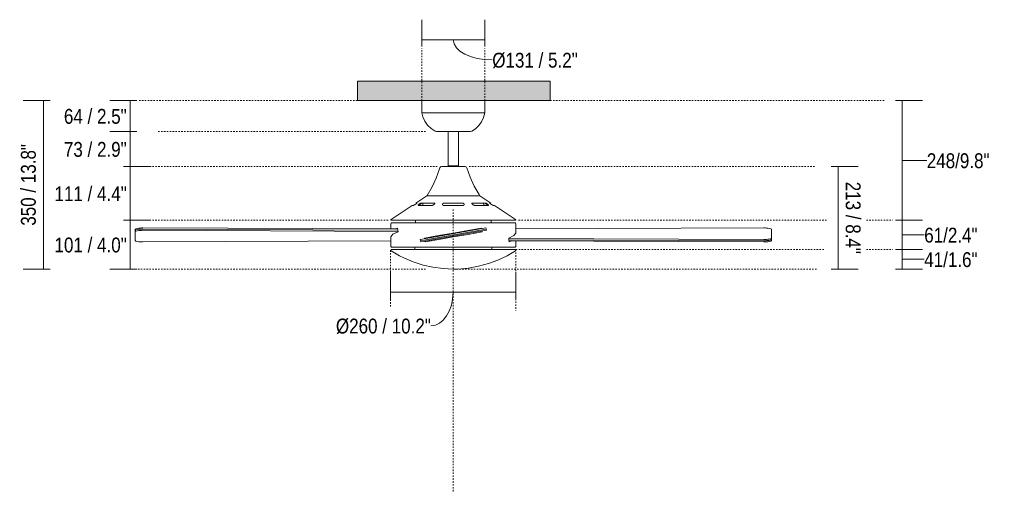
# Model space of a CAD drawing. Header units: millimetres. Extents: x 5694 to 11342, y -2899 to 7544.
# Tile 2 of 4: x 5694 to 7737, y 1189 to 2168. Entities that reach past the tile are written whole.
import ezdxf

# ---------------------------------------------------------------- set-up
doc = ezdxf.new("R2010")
doc.units = ezdxf.units.MM
doc.linetypes.add('Dash', pattern=[6, 3, -3])
doc.layers.add('A-ANNO-DIMS', color=7, linetype='Dash', lineweight=9, true_color=0xd2d2d2)
for name, color, linetype, lineweight in [('A-ANNO-DIMS-14', 7, 'Continuous', 9), ('A-CLNG', 7, 'Continuous', 9), ('E-ELEC-FIXT', 7, 'Continuous', 9)]:
    doc.layers.add(name, color=color, linetype=linetype, lineweight=lineweight)
doc.styles.add('Arial Narrow', font='ARIALN.TTF', dxfattribs={"height": 30.8})
doc.dimstyles.new('FARO_-_2_2mm_Arial_Narrow_mm_Inch_Horiz', dxfattribs={"dimscale": 304.8, "dimtxt": 31.521674, "dimasz": 0, "dimexe": 0.137795, "dimexo": 0.0625, "dimgap": 0.022966, "dimtad": 3, "dimtih": 1, "dimtoh": 1, "dimdec": 0, "dimzin": 0, "dimdsep": 46, "dimtxsty": 'Arial Narrow', "dimblk1": 'NONE', "dimblk2": 'NONE', "dimsah": 1, "dimcen": 0.09, "dimadec": 0, "dimazin": 0, "dimtfac": 1, "dimtdec": 4, "dimtix": 1, "dimtmove": 0, "dimatfit": 3, "dimfxl": 0.045932, "dimfxlon": 1, "dimtvp": 1, "dimtolj": 1, "dimtzin": 0, "dimarcsym": 2})
doc.dimstyles.new('FARO_-_2_2mm_Arial_Narrow_mm_Inch_Left', dxfattribs={"dimscale": 304.8, "dimtxt": 31.521674, "dimasz": 0, "dimexe": 0.137795, "dimexo": 0.0625, "dimgap": 0.022966, "dimtad": 1, "dimdec": 0, "dimzin": 0, "dimdsep": 46, "dimtxsty": 'Arial Narrow', "dimblk1": 'NONE', "dimblk2": 'NONE', "dimsah": 1, "dimcen": 0.09, "dimadec": 0, "dimazin": 0, "dimtfac": 1, "dimtdec": 4, "dimtix": 1, "dimtmove": 1, "dimatfit": 3, "dimfxl": 0.045932, "dimfxlon": 1, "dimtvp": 1, "dimtolj": 1, "dimtzin": 0, "dimarcsym": 2})
doc.dimstyles.new('FARO_-_2_2mm_Arial_Narrow_mm_Inch_Left_1', dxfattribs={"dimscale": 304.8, "dimtxt": 31.521674, "dimasz": 0, "dimexe": 0.137795, "dimexo": 0.0625, "dimgap": 0.022966, "dimtad": 1, "dimdec": 0, "dimzin": 0, "dimdsep": 46, "dimtxsty": 'Arial Narrow', "dimblk1": 'NONE', "dimblk2": 'NONE', "dimsah": 1, "dimcen": 0.09, "dimadec": 0, "dimazin": 0, "dimtfac": 1, "dimtdec": 4, "dimtix": 1, "dimtmove": 0, "dimatfit": 3, "dimfxl": 0.045932, "dimfxlon": 1, "dimtvp": 1, "dimtolj": 1, "dimtzin": 0, "dimarcsym": 2})
doc.dimstyles.new('FARO_-_2_2mm_Arial_Narrow_mm_Inch_Left_H', dxfattribs={"dimscale": 304.8, "dimtxt": 31.521674, "dimasz": 0, "dimexe": 0.137795, "dimexo": 0.0625, "dimgap": 0.022966, "dimtad": 3, "dimtih": 1, "dimtoh": 1, "dimdec": 0, "dimzin": 0, "dimdsep": 46, "dimtxsty": 'Arial Narrow', "dimblk1": 'NONE', "dimblk2": 'NONE', "dimsah": 1, "dimcen": 0.09, "dimadec": 0, "dimazin": 0, "dimtfac": 1, "dimtdec": 4, "dimtix": 1, "dimtmove": 1, "dimatfit": 3, "dimfxl": 0.045932, "dimfxlon": 1, "dimtvp": 1, "dimtolj": 1, "dimtzin": 0, "dimarcsym": 2})
doc.dimstyles.new('FARO_-_2_2mm_Arial_Narrow_mm_Inch_Right', dxfattribs={"dimscale": 304.8, "dimtxt": 31.521674, "dimasz": 0, "dimexe": 0.137795, "dimexo": 0.0625, "dimgap": 0.022966, "dimtad": 1, "dimdec": 0, "dimzin": 0, "dimdsep": 46, "dimtxsty": 'Arial Narrow', "dimblk1": 'NONE', "dimblk2": 'NONE', "dimsah": 1, "dimcen": 0.09, "dimadec": 0, "dimazin": 0, "dimtfac": 1, "dimtdec": 4, "dimtix": 1, "dimtmove": 0, "dimatfit": 3, "dimfxl": 0.045932, "dimfxlon": 1, "dimtvp": 1, "dimtolj": 1, "dimtzin": 0, "dimarcsym": 2})
doc.dimstyles.new('FARO_-_2_2mm_Arial_Narrow_mm_Inch_Right_1', dxfattribs={"dimscale": 304.8, "dimtxt": 31.521674, "dimasz": 0, "dimexe": 0.137795, "dimexo": 0.0625, "dimgap": 0.022966, "dimtad": 1, "dimdec": 0, "dimzin": 0, "dimdsep": 46, "dimtxsty": 'Arial Narrow', "dimblk1": 'NONE', "dimblk2": 'NONE', "dimsah": 1, "dimcen": 0.09, "dimadec": 0, "dimazin": 0, "dimtfac": 1, "dimtdec": 4, "dimtix": 1, "dimtmove": 1, "dimatfit": 3, "dimfxl": 0.045932, "dimfxlon": 1, "dimtvp": 1, "dimtolj": 1, "dimtzin": 0, "dimarcsym": 2})

# ---------------------------------------------------------------- blocks, each defined once
blk = doc.blocks.new('33292 - 33292 MALLORCA Matt nickel ceiling fan-543818-Alzado_PDF')
at = {"layer": 'E-ELEC-FIXT'}
for p, q in [((6528.6, 2000), (6528.9, 1974.9)), ((6659.3, 1974.9), (6659.6, 2000)), ((6594.1, 1974.9), (6528.9, 1974.9)), ((6659.3, 1974.9), (6594.1, 1974.9)), ((6559.2, 1935.9), (6556.1, 1936.7)), ((6583.3, 1935.9), (6583.3, 1864.7)), ((6604.9, 1864.7), (6604.9, 1935.9)), ((6632.2, 1936.7), (6629, 1935.9)), ((6583.3, 1863.9), (6583.3, 1863)), ((6583.5, 1864.7), (6594.1, 1864.7)), ((6583.5, 1863.9), (6594.1, 1863.9)), ((6584.1, 1864.7), (6584.1, 1863.9)), ((6594.1, 1864.7), (6604.7, 1864.7)), ((6594.1, 1863.9), (6604.7, 1863.9)), ((6604.1, 1863.9), (6604.1, 1864.7)), ((6604.9, 1863), (6604.9, 1863.9)), ((6539.2, 1802.4), (6516.3, 1787.4)), ((6539.2, 1802.4), (6540, 1802.7)), ((6542, 1802.7), (6543.2, 1802.7)), ((6544.6, 1802.7), (6546.4, 1802.7)), ((6549.5, 1802.7), (6551.8, 1802.7)), ((6568.9, 1802.7), (6570.6, 1802.7)), ((6578.2, 1802.7), (6577.2, 1802.7)), ((6590.7, 1802.7), (6590.1, 1802.7)), ((6594.1, 1802.7), (6592.6, 1802.7)), ((6611.1, 1802.7), (6610.1, 1802.7)), ((6613.9, 1802.7), (6615.7, 1802.7)), ((6648.2, 1802.7), (6649, 1802.4)), ((6671.9, 1787.4), (6649, 1802.4)), ((6508.5, 1782.3), (6464.8, 1753.6)), ((6510.8, 1782.3), (6508.5, 1782.3)), ((6516.3, 1787.4), (6518.9, 1787.4)), ((6533.5, 1782.3), (6521.2, 1782.3)), ((6527, 1787.4), (6539.1, 1787.4)), ((6530.6, 1782.3), (6531.1, 1787.4)), ((6549.1, 1782.3), (6533.5, 1782.3)), ((6539.1, 1787.4), (6554.8, 1787.4)), ((6574.4, 1787.4), (6594.1, 1787.4)), ((6594.1, 1782.3), (6574.4, 1782.3)), ((6594.1, 1787.4), (6613.8, 1787.4)), ((6613.8, 1782.3), (6594.1, 1782.3)), ((6633.4, 1787.4), (6649.1, 1787.4)), ((6654.7, 1782.3), (6639.1, 1782.3)), ((6649.1, 1787.4), (6661.3, 1787.4)), ((6667, 1782.3), (6654.7, 1782.3)), ((6669.4, 1787.4), (6671.9, 1787.4)), ((6679.8, 1782.3), (6677.5, 1782.3)), ((6723.4, 1753.6), (6679.8, 1782.3)), ((6464.6, 1744.6), (6464.6, 1733.7)), ((6515.5, 1751.8), (6515.5, 1746.1)), ((6672.7, 1746.1), (6672.7, 1751.8)), ((6723.6, 1725.2), (6723.6, 1744.6)), ((5934.1, 1733), (5934.1, 1730.6)), ((5934.1, 1730.6), (5934.1, 1728.1)), ((5934.1, 1728.1), (5934.1, 1709.5)), ((5950.1, 1735.7), (6478.7, 1733.6)), ((6478.9, 1731.1), (5950.1, 1733.3)), ((5950.1, 1733.3), (6478.9, 1731.1)), ((6479.1, 1728.7), (5950.1, 1730.8)), ((6464.6, 1717), (6464.6, 1697.4)), ((6473.8, 1733.6), (6478.5, 1735.4)), ((6540.9, 1714.4), (6646.4, 1733)), ((6646.9, 1730.6), (6541.3, 1711.9)), ((6541.3, 1711.9), (6646.9, 1730.6)), ((6647.3, 1728.1), (6541.8, 1709.5)), ((6646.4, 1733), (6661.8, 1735.7)), ((6662.3, 1733.3), (6646.9, 1730.6)), ((6646.9, 1730.6), (6662.3, 1733.3)), ((6662.7, 1730.8), (6647.3, 1728.1)), ((6652.6, 1735.4), (6652.8, 1734.1)), ((6653.7, 1729.2), (6654, 1727.5)), ((6662.3, 1733.3), (6661.8, 1735.7)), ((6662.7, 1730.8), (6662.3, 1733.3)), ((7238.1, 1735.7), (6723.6, 1733.7)), ((7254.1, 1714.4), (7254.1, 1733)), ((5950.1, 1706.8), (6464.7, 1708.9)), ((6514.4, 1696.2), (6514.4, 1691)), ((6525.5, 1711.7), (6540.9, 1714.4)), ((6525.5, 1711.7), (6526, 1709.2)), ((6541.3, 1711.9), (6526, 1709.2)), ((6526, 1709.2), (6541.3, 1711.9)), ((6526, 1709.2), (6526.4, 1706.8)), ((6541.8, 1709.5), (6526.4, 1706.8)), ((6534.6, 1713.3), (6534.3, 1714.8)), ((6535.7, 1706.8), (6535.4, 1708.4)), ((6673.9, 1691), (6673.9, 1696.2)), ((6709.1, 1713.9), (7238.1, 1711.7)), ((7238.1, 1709.2), (6709.3, 1711.4)), ((6709.3, 1711.4), (7238.1, 1709.2)), ((7238.1, 1706.8), (6709.5, 1709)), ((6715, 1708.9), (6709.7, 1706.8)), ((6723.6, 1697.4), (6723.6, 1708.9)), ((7254.1, 1711.9), (7254.1, 1714.4)), ((7254.1, 1709.5), (7254.1, 1711.9)), ((6482.3, 1678.2), (6465.3, 1688.2)), ((6722.9, 1688.2), (6705.9, 1678.2))]:
    blk.add_line(p, q, dxfattribs=at)
at = {"layer": 'E-ELEC-FIXT', "flags": 128}
for points in [[(6556.1, 1936.7), (6547.8, 1942.1), (6540.7, 1949), (6535, 1957.1), (6531, 1966.1), (6528.9, 1974.9)], [(6659.3, 1974.9), (6656.9, 1965.3), (6652.8, 1956.3), (6647, 1948.4), (6639.8, 1941.6), (6632.2, 1936.7)], [(6583.5, 1935.9), (6578.4, 1935.9), (6571.7, 1935.9), (6566.1, 1935.9), (6562.1, 1935.9), (6559.8, 1935.9), (6559.2, 1935.9)], [(6559.2, 1935.9), (6560.2, 1935.9), (6563, 1935.9), (6567.4, 1935.9), (6573.3, 1935.9), (6580.3, 1935.9), (6588.1, 1935.9), (6594.1, 1935.9)], [(6594.1, 1935.9), (6602.2, 1935.9), (6609.8, 1935.9), (6616.5, 1935.9), (6622.1, 1935.9), (6626.1, 1935.9), (6628.5, 1935.9), (6629, 1935.9)], [(6629, 1935.9), (6628, 1935.9), (6625.3, 1935.9), (6620.8, 1935.9), (6614.9, 1935.9), (6607.9, 1935.9), (6604.7, 1935.9)], [(6539.7, 1803.3), (6550, 1820.9), (6558.6, 1839.4), (6565.5, 1858.7), (6566, 1860.5)], [(6566, 1860.5), (6567.5, 1862.5), (6569.3, 1863)], [(6594.1, 1863), (6587.3, 1863), (6581.1, 1863), (6575.8, 1863), (6572, 1863), (6569.8, 1863), (6569.3, 1863)], [(6569.3, 1863), (6570.3, 1863), (6573, 1863), (6577.4, 1863), (6583, 1863), (6583.5, 1863)], [(6618.9, 1863), (6618, 1863), (6615.2, 1863), (6610.9, 1863), (6605.2, 1863), (6598.8, 1863), (6594.1, 1863)], [(6604.7, 1863), (6607.1, 1863), (6612.4, 1863), (6616.3, 1863), (6618.5, 1863), (6618.9, 1863)], [(6618.9, 1863), (6621.2, 1862.1), (6622.2, 1860.5)], [(6622.2, 1860.5), (6628.9, 1841.2), (6637.4, 1822.6), (6647.5, 1804.9), (6648.5, 1803.3)], [(6594.1, 1802.7), (6584, 1802.7), (6574.3, 1802.7), (6565.3, 1802.7), (6557.3, 1802.7), (6550.6, 1802.7), (6545.3, 1802.7), (6541.8, 1802.7), (6540.1, 1802.7), (6540, 1802.7)], [(6540, 1802.7), (6540.9, 1802.7), (6541.4, 1802.7)], [(6574.1, 1802.7), (6565.3, 1802.7), (6557.3, 1802.7), (6550.6, 1802.7), (6545.4, 1802.7), (6541.9, 1802.7), (6540.2, 1802.7), (6540, 1802.7)], [(6540, 1802.7), (6541, 1802.7), (6543.8, 1802.7), (6548.3, 1802.7), (6554.5, 1802.7), (6562, 1802.7), (6570.7, 1802.7), (6575.7, 1802.7)], [(6577.2, 1802.7), (6580.1, 1802.7), (6590.1, 1802.7), (6594.1, 1802.7)], [(6588.1, 1802.7), (6584.1, 1802.7), (6580.1, 1802.7)], [(6648.2, 1802.7), (6647.3, 1802.7), (6644.5, 1802.7), (6639.9, 1802.7), (6633.8, 1802.7), (6626.3, 1802.7), (6617.6, 1802.7), (6608.1, 1802.7), (6598.2, 1802.7), (6594.1, 1802.7)], [(6594.1, 1802.7), (6604.2, 1802.7), (6611.1, 1802.7)], [(6608.1, 1802.7), (6598.1, 1802.7), (6596.8, 1802.7)], [(6611.2, 1802.7), (6613.9, 1802.7), (6622.9, 1802.7), (6630.9, 1802.7), (6637.6, 1802.7), (6642.8, 1802.7), (6646.4, 1802.7), (6648, 1802.7), (6648.2, 1802.7)], [(6648.2, 1802.7), (6647.2, 1802.7), (6644.5, 1802.7), (6639.9, 1802.7), (6633.7, 1802.7), (6626.2, 1802.7), (6617.6, 1802.7), (6614.2, 1802.7)], [(6635, 1802.7), (6637.7, 1802.7), (6639.8, 1802.7)], [(6644.5, 1802.7), (6646.4, 1802.7), (6648.1, 1802.7), (6648.2, 1802.7)], [(6656.9, 1787.4), (6657.7, 1783.8), (6657.5, 1782.3)], [(6465.4, 1751.8), (6464.5, 1752.2), (6464.5, 1753.2), (6464.8, 1753.6)], [(6464.6, 1744.6), (6465.3, 1745.9), (6466.1, 1746.1)], [(6515.5, 1751.8), (6508.5, 1751.8), (6497.5, 1751.8), (6487.9, 1751.8), (6479.9, 1751.8), (6473.6, 1751.8), (6469, 1751.8), (6466.3, 1751.8), (6465.4, 1751.8)], [(6465.4, 1751.8), (6466.3, 1751.8), (6469.2, 1751.8), (6473.8, 1751.8), (6480.2, 1751.8), (6488.3, 1751.8), (6498, 1751.8), (6509, 1751.8), (6521.4, 1751.8), (6534.7, 1751.8), (6549, 1751.8), (6563.9, 1751.8), (6579.3, 1751.8), (6594.1, 1751.8)], [(6594.1, 1746.1), (6578.6, 1746.1), (6563.3, 1746.1), (6548.4, 1746.1), (6534.3, 1746.1), (6521, 1746.1), (6508.8, 1746.1), (6497.8, 1746.1), (6488.3, 1746.1), (6480.4, 1746.1), (6474.1, 1746.1), (6469.6, 1746.1), (6466.9, 1746.1), (6466.1, 1746.1)], [(6466.1, 1746.1), (6467.1, 1746.1), (6469.9, 1746.1), (6474.5, 1746.1), (6481, 1746.1), (6489.1, 1746.1), (6498.7, 1746.1), (6509.8, 1746.1), (6515.5, 1746.1)], [(6594.1, 1751.8), (6609.7, 1751.8), (6625, 1751.8), (6639.9, 1751.8), (6654.1, 1751.8), (6667.5, 1751.8), (6679.7, 1751.8), (6690.7, 1751.8), (6700.3, 1751.8), (6708.3, 1751.8), (6714.7, 1751.8), (6719.2, 1751.8), (6722, 1751.8), (6722.8, 1751.8)], [(6722.1, 1746.1), (6721.2, 1746.1), (6718.3, 1746.1), (6713.7, 1746.1), (6707.3, 1746.1), (6699.2, 1746.1), (6689.5, 1746.1), (6678.5, 1746.1), (6666.2, 1746.1), (6652.8, 1746.1), (6638.6, 1746.1), (6623.7, 1746.1), (6608.4, 1746.1), (6594.1, 1746.1)], [(6722.8, 1751.8), (6721.9, 1751.8), (6719.1, 1751.8), (6714.4, 1751.8), (6708, 1751.8), (6699.9, 1751.8), (6690.2, 1751.8), (6679.2, 1751.8), (6672.7, 1751.8)], [(6672.7, 1746.1), (6679.4, 1746.1), (6690.4, 1746.1), (6699.9, 1746.1), (6707.9, 1746.1), (6714.1, 1746.1), (6718.6, 1746.1), (6721.3, 1746.1), (6722.1, 1746.1)], [(6722.1, 1746.1), (6723.4, 1745.4), (6723.6, 1744.6)], [(6723.4, 1753.6), (6723.8, 1752.8), (6723.4, 1751.9), (6722.8, 1751.8)], [(6479.3, 1727.5), (6468.4, 1722.5), (6464.6, 1717.2), (6464.6, 1717)], [(6478.5, 1735.4), (6478.9, 1731.5), (6479.3, 1727.5)], [(6534.3, 1714.8), (6563.3, 1719.9), (6594.1, 1725.2)], [(6594.1, 1717), (6564.1, 1711.8), (6535.7, 1706.8)], [(6594.1, 1725.2), (6624.2, 1730.5), (6652.6, 1735.4)], [(6654, 1727.5), (6624.9, 1722.4), (6594.1, 1717)], [(6709, 1714.8), (6719.8, 1719.8), (6723.6, 1725.1), (6723.6, 1725.2)], [(6465.8, 1696.2), (6464.8, 1696.7), (6464.6, 1697.4)], [(6514.4, 1696.2), (6508.7, 1696.2), (6497.7, 1696.2), (6488.2, 1696.2), (6480.2, 1696.2), (6473.9, 1696.2), (6469.3, 1696.2), (6466.6, 1696.2), (6465.8, 1696.2)], [(6465.8, 1696.2), (6466.7, 1696.2), (6469.6, 1696.2), (6474.2, 1696.2), (6480.6, 1696.2), (6488.7, 1696.2), (6498.4, 1696.2), (6509.4, 1696.2), (6521.7, 1696.2), (6535.1, 1696.2), (6549.4, 1696.2), (6564.3, 1696.2), (6579.6, 1696.2), (6594.1, 1696.2)], [(6594.1, 1696.2), (6609.7, 1696.2), (6625, 1696.2), (6639.8, 1696.2), (6654, 1696.2), (6667.3, 1696.2), (6679.6, 1696.2), (6690.5, 1696.2), (6700.1, 1696.2), (6708.1, 1696.2), (6714.4, 1696.2), (6718.9, 1696.2), (6721.6, 1696.2), (6722.4, 1696.2)], [(6722.4, 1696.2), (6721.5, 1696.2), (6718.7, 1696.2), (6714, 1696.2), (6707.6, 1696.2), (6699.5, 1696.2), (6689.8, 1696.2), (6678.8, 1696.2), (6673.9, 1696.2)], [(6709.7, 1706.8), (6709.3, 1710.8), (6709, 1714.8)], [(6723.6, 1697.4), (6723.1, 1696.3), (6722.4, 1696.2)], [(6465.3, 1688.2), (6464.6, 1689.5), (6465.3, 1690.7), (6466.1, 1691)], [(6594.1, 1691), (6578.6, 1691), (6563.3, 1691), (6548.4, 1691), (6534.3, 1691), (6521, 1691), (6508.8, 1691), (6497.9, 1691), (6488.3, 1691), (6480.4, 1691), (6474.1, 1691), (6469.6, 1691), (6466.9, 1691), (6466.1, 1691)], [(6466.1, 1691), (6467.1, 1691), (6469.9, 1691), (6474.6, 1691), (6481, 1691), (6489.1, 1691), (6498.7, 1691), (6509.8, 1691), (6514.4, 1691)], [(6594.1, 1650.3), (6572.9, 1651.3), (6551.9, 1654.1), (6531.2, 1658.8), (6511, 1665.3), (6491.4, 1673.6), (6482.3, 1678.2)], [(6722.1, 1691), (6721.1, 1691), (6718.3, 1691), (6713.7, 1691), (6707.2, 1691), (6699.1, 1691), (6689.5, 1691), (6678.4, 1691), (6666.1, 1691), (6652.8, 1691), (6638.5, 1691), (6623.7, 1691), (6608.3, 1691), (6594.1, 1691)], [(6705.9, 1678.2), (6686.7, 1669.1), (6666.8, 1661.7), (6646.4, 1656.1), (6625.5, 1652.4), (6604.3, 1650.5), (6594.1, 1650.3)], [(6673.9, 1691), (6679.4, 1691), (6690.4, 1691), (6699.9, 1691), (6707.8, 1691), (6714.1, 1691), (6718.6, 1691), (6721.3, 1691), (6722.1, 1691)], [(6722.1, 1691), (6723.4, 1690.3), (6723.5, 1688.8), (6722.9, 1688.2)]]:
    blk.add_lwpolyline(points, dxfattribs=at)
at = {"layer": 'E-ELEC-FIXT'}
for centre, start_param, end_param in [((5949.7, 1733), 1.547504, 3.141593), ((5949.7, 1730.6), 1.547504, 3.141593), ((5949.7, 1730.6), 1.547504, 3.141593), ((5949.7, 1728.1), 1.547504, 3.141593), ((7238.5, 1733), 0, 1.594089), ((5949.7, 1709.5), 3.141593, 4.736121), ((7238.5, 1714.4), 4.688657, 6.283185), ((7238.5, 1711.9), 4.688657, 6.283185), ((7238.5, 1711.9), 4.688657, 6.283185), ((7238.5, 1709.5), 4.688657, 6.283185)]:
    blk.add_ellipse(centre, major_axis=(15.6, 0), ratio=0.173648, start_param=start_param, end_param=end_param, dxfattribs=at)
for points, knots in [([(6518.9, 1787.4), (6518.9, 1787.4), (6518.9, 1787.4), (6518.9, 1787.3), (6518.8, 1787.2), (6518.7, 1787.1), (6518.6, 1787), (6518.5, 1786.9), (6518.3, 1786.8), (6518.1, 1786.7), (6518, 1786.5), (6517.9, 1786.4), (6517.7, 1786.3), (6517.6, 1786.2), (6517.4, 1786.1), (6517.1, 1785.9), (6517, 1785.8), (6516.8, 1785.7), (6516.7, 1785.6), (6516.5, 1785.5), (6516.3, 1785.4), (6516, 1785.2), (6515.7, 1785), (6515.4, 1784.8), (6515.2, 1784.6), (6514.9, 1784.5), (6514.6, 1784.3), (6514.3, 1784.1), (6514, 1784), (6513.8, 1783.8), (6513.5, 1783.6), (6513.2, 1783.5), (6512.9, 1783.3), (6512.7, 1783.2), (6512.5, 1783.1), (6512.4, 1783), (6512.3, 1782.9), (6512.1, 1782.9), (6511.9, 1782.7), (6511.7, 1782.6), (6511.5, 1782.6), (6511.4, 1782.5), (6511.3, 1782.5), (6511.2, 1782.4), (6511, 1782.3), (6510.8, 1782.3), (6510.8, 1782.3)], [-1, -1, -1, -1, -0.972222, -0.944444, -0.916667, -0.888889, -0.875, -0.861111, -0.833333, -0.805556, -0.791667, -0.777778, -0.763889, -0.75, -0.722222, -0.694444, -0.680556, -0.666667, -0.652778, -0.638889, -0.611111, -0.583333, -0.555556, -0.527778, -0.5, -0.472222, -0.444444, -0.416667, -0.388889, -0.361111, -0.333333, -0.305556, -0.277778, -0.25, -0.236111, -0.222222, -0.208333, -0.194444, -0.166667, -0.138889, -0.125, -0.111111, -0.097222, -0.083333, -0.055556, 0, 0, 0, 0]), ([(6521.2, 1782.3), (6521.1, 1782.3), (6521, 1782.3), (6521, 1782.4), (6520.9, 1782.5), (6520.9, 1782.5), (6520.9, 1782.6), (6520.9, 1782.6), (6521, 1782.7), (6521, 1782.9), (6521.1, 1782.9), (6521.1, 1783), (6521.1, 1783.1), (6521.2, 1783.2), (6521.3, 1783.3), (6521.4, 1783.5), (6521.6, 1783.6), (6521.7, 1783.8), (6521.8, 1784), (6522, 1784.1), (6522.2, 1784.3), (6522.3, 1784.5), (6522.5, 1784.6), (6522.7, 1784.8), (6522.9, 1785), (6523.1, 1785.2), (6523.4, 1785.4), (6523.5, 1785.5), (6523.7, 1785.6), (6523.8, 1785.7), (6523.9, 1785.8), (6524.1, 1785.9), (6524.3, 1786.1), (6524.5, 1786.2), (6524.7, 1786.3), (6524.8, 1786.4), (6525, 1786.5), (6525.2, 1786.7), (6525.4, 1786.8), (6525.6, 1786.9), (6525.9, 1787), (6526, 1787.1), (6526.3, 1787.2), (6526.5, 1787.3), (6526.7, 1787.4), (6526.9, 1787.4), (6527, 1787.4)], [-1, -1, -1, -1, -0.944444, -0.916667, -0.902778, -0.888889, -0.875, -0.861111, -0.833333, -0.805556, -0.791667, -0.777778, -0.763889, -0.75, -0.722222, -0.694444, -0.666667, -0.638889, -0.611111, -0.583333, -0.555556, -0.527778, -0.5, -0.472222, -0.444444, -0.416667, -0.388889, -0.361111, -0.347222, -0.333333, -0.319444, -0.305556, -0.277778, -0.25, -0.236111, -0.222222, -0.208333, -0.194444, -0.166667, -0.138889, -0.125, -0.104167, -0.083333, -0.055556, -0.027778, 0, 0, 0, 0]), ([(6523.9, 1782.3), (6523.8, 1782.3), (6523.7, 1782.3), (6523.6, 1782.4), (6523.6, 1782.5), (6523.6, 1782.5), (6523.6, 1782.6), (6523.6, 1782.6), (6523.6, 1782.7), (6523.7, 1782.8), (6523.7, 1782.9), (6523.8, 1783), (6523.8, 1783.1), (6523.9, 1783.2), (6524, 1783.3), (6524.1, 1783.5), (6524.2, 1783.6), (6524.4, 1783.8), (6524.5, 1783.9), (6524.7, 1784.1), (6524.8, 1784.3), (6525, 1784.5), (6525.2, 1784.6), (6525.4, 1784.8), (6525.6, 1785), (6525.8, 1785.2), (6526, 1785.3), (6526.2, 1785.5), (6526.4, 1785.6), (6526.5, 1785.7), (6526.6, 1785.8), (6526.8, 1785.9), (6527, 1786.1), (6527.2, 1786.2), (6527.4, 1786.3), (6527.5, 1786.4), (6527.6, 1786.5), (6527.8, 1786.6), (6528.1, 1786.8), (6528.3, 1786.9), (6528.5, 1787), (6528.7, 1787.1), (6528.9, 1787.2), (6529.2, 1787.3), (6529.4, 1787.4), (6529.6, 1787.4), (6529.6, 1787.4)], [0, 0, 0, 0, 0.055556, 0.083333, 0.097222, 0.111111, 0.125, 0.138889, 0.166667, 0.194444, 0.208333, 0.222222, 0.236111, 0.25, 0.277778, 0.305556, 0.333333, 0.361111, 0.388889, 0.416667, 0.444444, 0.472222, 0.5, 0.527778, 0.555556, 0.583333, 0.611111, 0.638889, 0.652778, 0.666667, 0.680556, 0.694444, 0.722222, 0.75, 0.763889, 0.777778, 0.791667, 0.805556, 0.833333, 0.861111, 0.875, 0.888889, 0.916667, 0.944444, 0.972222, 1, 1, 1, 1]), ([(6554.8, 1787.4), (6554.9, 1787.4), (6555.1, 1787.4), (6555.3, 1787.3), (6555.5, 1787.2), (6555.6, 1787.1), (6555.6, 1787), (6555.7, 1786.9), (6555.7, 1786.8), (6555.6, 1786.7), (6555.6, 1786.5), (6555.6, 1786.4), (6555.5, 1786.3), (6555.5, 1786.2), (6555.4, 1786.1), (6555.3, 1785.9), (6555.2, 1785.8), (6555.1, 1785.7), (6555, 1785.6), (6554.9, 1785.5), (6554.8, 1785.4), (6554.6, 1785.2), (6554.4, 1785), (6554.2, 1784.8), (6554, 1784.6), (6553.8, 1784.5), (6553.6, 1784.3), (6553.4, 1784.1), (6553.1, 1784), (6552.9, 1783.8), (6552.6, 1783.6), (6552.4, 1783.5), (6552.1, 1783.3), (6551.9, 1783.2), (6551.7, 1783.1), (6551.6, 1783), (6551.4, 1782.9), (6551.2, 1782.9), (6551, 1782.7), (6550.7, 1782.6), (6550.5, 1782.6), (6550.3, 1782.5), (6550.2, 1782.5), (6550, 1782.4), (6549.6, 1782.3), (6549.3, 1782.3), (6549.1, 1782.3)], [-1, -1, -1, -1, -0.972222, -0.944444, -0.916667, -0.888889, -0.875, -0.861111, -0.833333, -0.805556, -0.791667, -0.777778, -0.763889, -0.75, -0.722222, -0.694444, -0.680556, -0.666667, -0.652778, -0.638889, -0.611111, -0.583333, -0.555556, -0.527778, -0.5, -0.472222, -0.444444, -0.416667, -0.388889, -0.361111, -0.333333, -0.305556, -0.277778, -0.25, -0.236111, -0.222222, -0.208333, -0.194444, -0.166667, -0.138889, -0.125, -0.111111, -0.097222, -0.083333, -0.055556, 0, 0, 0, 0]), ([(6574.4, 1782.3), (6574.2, 1782.3), (6573.9, 1782.3), (6573.6, 1782.4), (6573.4, 1782.5), (6573.3, 1782.5), (6573.2, 1782.6), (6573, 1782.6), (6572.9, 1782.7), (6572.8, 1782.9), (6572.7, 1782.9), (6572.6, 1783), (6572.5, 1783.1), (6572.4, 1783.2), (6572.3, 1783.3), (6572.2, 1783.5), (6572.1, 1783.6), (6572, 1783.8), (6572, 1784), (6571.9, 1784.1), (6571.9, 1784.3), (6571.8, 1784.5), (6571.8, 1784.6), (6571.8, 1784.8), (6571.8, 1785), (6571.8, 1785.2), (6571.9, 1785.4), (6571.9, 1785.5), (6571.9, 1785.6), (6572, 1785.7), (6572, 1785.8), (6572.1, 1785.9), (6572.1, 1786.1), (6572.2, 1786.2), (6572.3, 1786.3), (6572.4, 1786.4), (6572.5, 1786.5), (6572.6, 1786.7), (6572.7, 1786.8), (6572.9, 1786.9), (6573.1, 1787), (6573.2, 1787.1), (6573.5, 1787.2), (6573.7, 1787.3), (6574.1, 1787.4), (6574.3, 1787.4), (6574.4, 1787.4)], [-1, -1, -1, -1, -0.944444, -0.916667, -0.902778, -0.888889, -0.875, -0.861111, -0.833333, -0.805556, -0.791667, -0.777778, -0.763889, -0.75, -0.722222, -0.694444, -0.666667, -0.638889, -0.611111, -0.583333, -0.555556, -0.527778, -0.5, -0.472222, -0.444444, -0.416667, -0.388889, -0.361111, -0.347222, -0.333333, -0.319444, -0.305556, -0.277778, -0.25, -0.236111, -0.222222, -0.208333, -0.194444, -0.166667, -0.138889, -0.125, -0.104167, -0.083333, -0.055556, -0.027778, 0, 0, 0, 0]), ([(6613.8, 1787.4), (6613.9, 1787.4), (6614.2, 1787.4), (6614.5, 1787.3), (6614.8, 1787.2), (6615, 1787.1), (6615.2, 1787), (6615.3, 1786.9), (6615.5, 1786.8), (6615.7, 1786.7), (6615.8, 1786.5), (6615.8, 1786.4), (6615.9, 1786.3), (6616, 1786.2), (6616.1, 1786.1), (6616.2, 1785.9), (6616.2, 1785.8), (6616.2, 1785.7), (6616.3, 1785.6), (6616.3, 1785.5), (6616.3, 1785.4), (6616.4, 1785.2), (6616.4, 1785), (6616.4, 1784.8), (6616.4, 1784.6), (6616.4, 1784.5), (6616.3, 1784.3), (6616.3, 1784.1), (6616.2, 1784), (6616.2, 1783.8), (6616.1, 1783.6), (6616, 1783.5), (6615.9, 1783.3), (6615.8, 1783.2), (6615.7, 1783.1), (6615.6, 1783), (6615.6, 1782.9), (6615.5, 1782.9), (6615.3, 1782.7), (6615.2, 1782.6), (6615, 1782.6), (6614.9, 1782.5), (6614.8, 1782.5), (6614.6, 1782.4), (6614.3, 1782.3), (6614, 1782.3), (6613.8, 1782.3)], [-1, -1, -1, -1, -0.972222, -0.944444, -0.916667, -0.888889, -0.875, -0.861111, -0.833333, -0.805556, -0.791667, -0.777778, -0.763889, -0.75, -0.722222, -0.694444, -0.680556, -0.666667, -0.652778, -0.638889, -0.611111, -0.583333, -0.555556, -0.527778, -0.5, -0.472222, -0.444444, -0.416667, -0.388889, -0.361111, -0.333333, -0.305556, -0.277778, -0.25, -0.236111, -0.222222, -0.208333, -0.194444, -0.166667, -0.138889, -0.125, -0.111111, -0.097222, -0.083333, -0.055556, 0, 0, 0, 0]), ([(6639.1, 1782.3), (6638.9, 1782.3), (6638.6, 1782.3), (6638.2, 1782.4), (6638, 1782.5), (6637.9, 1782.5), (6637.7, 1782.6), (6637.5, 1782.6), (6637.3, 1782.7), (6637, 1782.9), (6636.8, 1782.9), (6636.7, 1783), (6636.5, 1783.1), (6636.3, 1783.2), (6636.1, 1783.3), (6635.8, 1783.5), (6635.6, 1783.6), (6635.3, 1783.8), (6635.1, 1784), (6634.8, 1784.1), (6634.6, 1784.3), (6634.4, 1784.5), (6634.2, 1784.6), (6634, 1784.8), (6633.8, 1785), (6633.6, 1785.2), (6633.4, 1785.4), (6633.3, 1785.5), (6633.2, 1785.6), (6633.1, 1785.7), (6633, 1785.8), (6632.9, 1785.9), (6632.8, 1786.1), (6632.7, 1786.2), (6632.7, 1786.3), (6632.7, 1786.4), (6632.6, 1786.5), (6632.6, 1786.7), (6632.6, 1786.8), (6632.6, 1786.9), (6632.6, 1787), (6632.6, 1787.1), (6632.7, 1787.2), (6632.9, 1787.3), (6633.1, 1787.4), (6633.3, 1787.4), (6633.4, 1787.4)], [-1, -1, -1, -1, -0.944444, -0.916667, -0.902778, -0.888889, -0.875, -0.861111, -0.833333, -0.805556, -0.791667, -0.777778, -0.763889, -0.75, -0.722222, -0.694444, -0.666667, -0.638889, -0.611111, -0.583333, -0.555556, -0.527778, -0.5, -0.472222, -0.444444, -0.416667, -0.388889, -0.361111, -0.347222, -0.333333, -0.319444, -0.305556, -0.277778, -0.25, -0.236111, -0.222222, -0.208333, -0.194444, -0.166667, -0.138889, -0.125, -0.104167, -0.083333, -0.055556, -0.027778, 0, 0, 0, 0]), ([(6658.6, 1787.4), (6658.7, 1787.4), (6658.8, 1787.4), (6659.1, 1787.3), (6659.3, 1787.2), (6659.5, 1787.1), (6659.7, 1787), (6659.9, 1786.9), (6660.1, 1786.8), (6660.4, 1786.6), (6660.6, 1786.5), (6660.7, 1786.4), (6660.8, 1786.3), (6661, 1786.2), (6661.2, 1786.1), (6661.4, 1785.9), (6661.6, 1785.8), (6661.7, 1785.7), (6661.8, 1785.6), (6662, 1785.5), (6662.2, 1785.3), (6662.4, 1785.2), (6662.6, 1785), (6662.8, 1784.8), (6663, 1784.6), (6663.2, 1784.5), (6663.4, 1784.3), (6663.5, 1784.1), (6663.7, 1783.9), (6663.9, 1783.8), (6664, 1783.6), (6664.1, 1783.5), (6664.2, 1783.3), (6664.3, 1783.2), (6664.4, 1783.1), (6664.4, 1783), (6664.5, 1782.9), (6664.5, 1782.8), (6664.6, 1782.7), (6664.6, 1782.6), (6664.6, 1782.6), (6664.6, 1782.5), (6664.6, 1782.5), (6664.6, 1782.4), (6664.5, 1782.3), (6664.4, 1782.3), (6664.3, 1782.3)], [0, 0, 0, 0, 0.027778, 0.055556, 0.083333, 0.104167, 0.125, 0.138889, 0.166667, 0.194444, 0.208333, 0.222222, 0.236111, 0.25, 0.277778, 0.305556, 0.319444, 0.333333, 0.347222, 0.361111, 0.388889, 0.416667, 0.444444, 0.472222, 0.5, 0.527778, 0.555556, 0.583333, 0.611111, 0.638889, 0.666667, 0.694444, 0.722222, 0.75, 0.763889, 0.777778, 0.791667, 0.805556, 0.833333, 0.861111, 0.875, 0.888889, 0.902778, 0.916667, 0.944444, 1, 1, 1, 1]), ([(6661.3, 1787.4), (6661.3, 1787.4), (6661.5, 1787.4), (6661.7, 1787.3), (6662, 1787.2), (6662.2, 1787.1), (6662.4, 1787), (6662.6, 1786.9), (6662.8, 1786.8), (6663.1, 1786.7), (6663.3, 1786.5), (6663.4, 1786.4), (6663.5, 1786.3), (6663.7, 1786.2), (6663.9, 1786.1), (6664.1, 1785.9), (6664.3, 1785.8), (6664.4, 1785.7), (6664.5, 1785.6), (6664.7, 1785.5), (6664.9, 1785.4), (6665.1, 1785.2), (6665.3, 1785), (6665.5, 1784.8), (6665.7, 1784.6), (6665.9, 1784.5), (6666, 1784.3), (6666.2, 1784.1), (6666.4, 1784), (6666.5, 1783.8), (6666.7, 1783.6), (6666.8, 1783.5), (6666.9, 1783.3), (6667, 1783.2), (6667.1, 1783.1), (6667.1, 1783), (6667.2, 1782.9), (6667.2, 1782.9), (6667.3, 1782.7), (6667.3, 1782.6), (6667.3, 1782.6), (6667.3, 1782.5), (6667.3, 1782.5), (6667.3, 1782.4), (6667.2, 1782.3), (6667.1, 1782.3), (6667, 1782.3)], [-1, -1, -1, -1, -0.972222, -0.944444, -0.916667, -0.888889, -0.875, -0.861111, -0.833333, -0.805556, -0.791667, -0.777778, -0.763889, -0.75, -0.722222, -0.694444, -0.680556, -0.666667, -0.652778, -0.638889, -0.611111, -0.583333, -0.555556, -0.527778, -0.5, -0.472222, -0.444444, -0.416667, -0.388889, -0.361111, -0.333333, -0.305556, -0.277778, -0.25, -0.236111, -0.222222, -0.208333, -0.194444, -0.166667, -0.138889, -0.125, -0.111111, -0.097222, -0.083333, -0.055556, 0, 0, 0, 0]), ([(6677.5, 1782.3), (6677.4, 1782.3), (6677.2, 1782.3), (6677, 1782.4), (6676.9, 1782.5), (6676.8, 1782.5), (6676.7, 1782.6), (6676.5, 1782.6), (6676.3, 1782.7), (6676.1, 1782.9), (6675.9, 1782.9), (6675.8, 1783), (6675.7, 1783.1), (6675.5, 1783.2), (6675.3, 1783.3), (6675, 1783.5), (6674.7, 1783.6), (6674.5, 1783.8), (6674.2, 1784), (6673.9, 1784.1), (6673.6, 1784.3), (6673.3, 1784.5), (6673, 1784.6), (6672.8, 1784.8), (6672.5, 1785), (6672.2, 1785.2), (6671.9, 1785.4), (6671.7, 1785.5), (6671.5, 1785.6), (6671.4, 1785.7), (6671.3, 1785.8), (6671.1, 1785.9), (6670.9, 1786.1), (6670.6, 1786.2), (6670.5, 1786.3), (6670.4, 1786.4), (6670.2, 1786.5), (6670.1, 1786.7), (6669.9, 1786.8), (6669.7, 1786.9), (6669.6, 1787), (6669.5, 1787.1), (6669.4, 1787.2), (6669.4, 1787.3), (6669.3, 1787.4), (6669.3, 1787.4), (6669.4, 1787.4)], [-1, -1, -1, -1, -0.944444, -0.916667, -0.902778, -0.888889, -0.875, -0.861111, -0.833333, -0.805556, -0.791667, -0.777778, -0.763889, -0.75, -0.722222, -0.694444, -0.666667, -0.638889, -0.611111, -0.583333, -0.555556, -0.527778, -0.5, -0.472222, -0.444444, -0.416667, -0.388889, -0.361111, -0.347222, -0.333333, -0.319444, -0.305556, -0.277778, -0.25, -0.236111, -0.222222, -0.208333, -0.194444, -0.166667, -0.138889, -0.125, -0.104167, -0.083333, -0.055556, -0.027778, 0, 0, 0, 0])]:
    blk.add_open_spline(points, degree=3, knots=knots, dxfattribs=at)
blk = doc.blocks.new('DIMBLOCK1-Alzado_PDF')
at = {"layer": 'A-ANNO-DIMS-14', "color": 251, "true_color": 0x5b5b5b, "transparency": 16777216}
for p, q in [((6528.6, 2112.1), (6528.6, 2168.1)), ((6659.6, 2112.1), (6659.6, 2168.1)), ((6528.6, 2126.1), (6659.6, 2126.1)), ((6528.6, 2126.1), (6528.6, 2112.1)), ((6659.6, 2126.1), (6659.6, 2112.1))]:
    blk.add_line(p, q, dxfattribs=at)
blk.add_ellipse((6674.9, 2126.1), major_axis=(80.8, 0), ratio=0.514303, start_param=3.141593, end_param=4.712389, dxfattribs=at)
at = {"layer": 'A-ANNO-DIMS-14', "color": 0, "transparency": 16777216, "insert": (6674.9, 2099.3), "char_height": 30.8, "width": 213.147, "attachment_point": 1, "line_spacing_factor": 0.974696, "style": 'Arial Narrow'}
blk.add_mtext('Ø131 / 5.2"', dxfattribs=at)
blk = doc.blocks.new('_None')
blk = doc.blocks.new('DIMBLOCK2-Alzado_PDF')
at = {"layer": 'A-ANNO-DIMS-14', "color": 251, "true_color": 0x5b5b5b, "transparency": 16777216}
for p, q in [((5937.7, 2000), (5881.7, 2000)), ((5923.7, 2000), (5923.7, 1935.9)), ((5923.7, 2000), (5937.7, 2000)), ((5937.7, 1935.9), (5881.7, 1935.9)), ((5923.7, 1935.9), (5937.7, 1935.9))]:
    blk.add_line(p, q, dxfattribs=at)
at = {"layer": 'A-ANNO-DIMS-14', "color": 0, "transparency": 16777216, "insert": (5786.1, 1982.8), "char_height": 30.8, "width": 156.708, "attachment_point": 1, "line_spacing_factor": 0.974696, "style": 'Arial Narrow'}
blk.add_mtext('64 / 2.5"', dxfattribs=at)
blk = doc.blocks.new('DIMBLOCK3-Alzado_PDF')
at = {"layer": 'A-ANNO-DIMS-14', "color": 251, "true_color": 0x5b5b5b, "transparency": 16777216}
for p, q in [((5937.7, 1935.9), (5881.7, 1935.9)), ((5923.7, 1935.9), (5923.7, 1863)), ((5923.7, 1935.9), (5937.7, 1935.9)), ((5923.7, 1863), (5909.7, 1863)), ((5923.6, 1863), (5965.7, 1863))]:
    blk.add_line(p, q, dxfattribs=at)
at = {"layer": 'A-ANNO-DIMS-14', "color": 0, "transparency": 16777216, "insert": (5786.1, 1914.2), "char_height": 30.8, "width": 156.708, "attachment_point": 1, "line_spacing_factor": 0.974696, "style": 'Arial Narrow'}
blk.add_mtext('73 / 2.9"', dxfattribs=at)
blk = doc.blocks.new('DIMBLOCK4-Alzado_PDF')
at = {"layer": 'A-ANNO-DIMS-14', "color": 251, "true_color": 0x5b5b5b, "transparency": 16777216}
for p, q in [((5923.7, 1863), (5909.7, 1863)), ((5923.6, 1863), (5965.7, 1863)), ((5923.7, 1863), (5923.7, 1751.8)), ((5923.7, 1751.8), (5909.7, 1751.8)), ((5923.6, 1751.8), (5965.7, 1751.8))]:
    blk.add_line(p, q, dxfattribs=at)
at = {"layer": 'A-ANNO-DIMS-14', "color": 0, "transparency": 16777216, "insert": (5766.6, 1822.2), "char_height": 30.8, "width": 180.124, "attachment_point": 1, "line_spacing_factor": 0.974696, "style": 'Arial Narrow'}
blk.add_mtext('111 / 4.4"', dxfattribs=at)
blk = doc.blocks.new('DIMBLOCK5-Alzado_PDF')
at = {"layer": 'A-ANNO-DIMS-14', "color": 251, "true_color": 0x5b5b5b, "transparency": 16777216}
for p, q in [((5923.7, 1751.8), (5909.7, 1751.8)), ((5923.6, 1751.8), (5965.7, 1751.8)), ((5923.7, 1751.8), (5923.7, 1650.3)), ((5937.7, 1650.3), (5881.7, 1650.3)), ((5923.7, 1650.3), (5937.7, 1650.3))]:
    blk.add_line(p, q, dxfattribs=at)
at = {"layer": 'A-ANNO-DIMS-14', "color": 0, "transparency": 16777216, "insert": (5766.6, 1715.8), "char_height": 30.8, "width": 180.124, "attachment_point": 1, "line_spacing_factor": 0.974696, "style": 'Arial Narrow'}
blk.add_mtext('101 / 4.0"', dxfattribs=at)
blk = doc.blocks.new('DIMBLOCK6-Alzado_PDF')
at = {"layer": 'A-ANNO-DIMS-14', "color": 251, "true_color": 0x5b5b5b, "transparency": 16777216}
for p, q in [((7378.4, 1863), (7434.4, 1863)), ((7392.4, 1863), (7378.4, 1863)), ((7392.4, 1650.3), (7392.4, 1863)), ((7378.4, 1650.3), (7434.4, 1650.3)), ((7392.4, 1650.3), (7378.4, 1650.3))]:
    blk.add_line(p, q, dxfattribs=at)
at = {"layer": 'A-ANNO-DIMS-14', "color": 0, "transparency": 16777216, "insert": (7439.2, 1831.7), "char_height": 30.8, "width": 180.124, "attachment_point": 1, "rotation": 270, "line_spacing_factor": 0.974696, "style": 'Arial Narrow'}
blk.add_mtext('213 / 8.4"', dxfattribs=at)
blk = doc.blocks.new('DIMBLOCK7-Alzado_PDF')
at = {"layer": 'A-ANNO-DIMS-14', "color": 251, "true_color": 0x5b5b5b, "transparency": 16777216}
for p, q in [((5757.7, 2000), (5701.7, 2000)), ((5743.7, 2000), (5743.7, 1650.3)), ((5743.7, 2000), (5757.7, 2000)), ((5757.7, 1650.3), (5701.7, 1650.3)), ((5743.7, 1650.3), (5757.7, 1650.3))]:
    blk.add_line(p, q, dxfattribs=at)
at = {"layer": 'A-ANNO-DIMS-14', "color": 0, "transparency": 16777216, "insert": (5696.9, 1740.4), "char_height": 30.8, "width": 203.54, "attachment_point": 1, "rotation": 90, "line_spacing_factor": 0.974696, "style": 'Arial Narrow'}
blk.add_mtext('350 / 13.8"', dxfattribs=at)
blk = doc.blocks.new('DIMBLOCK8-Alzado_PDF')
at = {"layer": 'A-ANNO-DIMS-14', "color": 251, "true_color": 0x5b5b5b, "transparency": 16777216}
for p, q in [((6463.5, 1602.1), (6463.5, 1644.2)), ((6723.8, 1602.1), (6723.8, 1644.2)), ((6463.5, 1602.2), (6723.8, 1602.2)), ((6463.5, 1602.2), (6463.5, 1588.2)), ((6723.8, 1602.2), (6723.8, 1588.2))]:
    blk.add_line(p, q, dxfattribs=at)
blk.add_ellipse((6547.6, 1602.2), major_axis=(0, 69.5), ratio=0.662602, start_param=3.141593, end_param=4.712389, dxfattribs=at)
at = {"layer": 'A-ANNO-DIMS-14', "color": 0, "transparency": 16777216, "insert": (6350.5, 1547.5), "char_height": 30.8, "width": 236.563, "attachment_point": 1, "line_spacing_factor": 0.974696, "style": 'Arial Narrow'}
blk.add_mtext('Ø260 / 10.2"', dxfattribs=at)
blk = doc.blocks.new('DIMBLOCK9-Alzado_PDF')
at = {"layer": 'A-ANNO-DIMS-14', "color": 251, "true_color": 0x5b5b5b, "transparency": 16777216}
for p, q in [((7511.6, 2000), (7567.6, 2000)), ((7525.6, 2000), (7511.6, 2000)), ((7525.6, 1751.8), (7525.6, 2000)), ((7525.6, 1875.9), (7525.6, 1875.9)), ((7576.5, 1875.9), (7525.6, 1875.9)), ((7511.6, 1751.8), (7567.6, 1751.8)), ((7525.6, 1751.8), (7511.6, 1751.8))]:
    blk.add_line(p, q, dxfattribs=at)
at = {"layer": 'A-ANNO-DIMS-14', "color": 0, "transparency": 16777216, "insert": (7576.5, 1890.7), "char_height": 30.8, "width": 156.107, "attachment_point": 1, "line_spacing_factor": 0.974696, "style": 'Arial Narrow'}
blk.add_mtext('248/9.8"', dxfattribs=at)
blk = doc.blocks.new('DIMBLOCK10-Alzado_PDF')
at = {"layer": 'A-ANNO-DIMS-14', "color": 251, "true_color": 0x5b5b5b, "transparency": 16777216}
for p, q in [((7511.6, 1751.8), (7567.6, 1751.8)), ((7525.6, 1751.8), (7511.6, 1751.8)), ((7525.6, 1691), (7525.6, 1751.8)), ((7525.6, 1721.4), (7525.6, 1721.4)), ((7571.2, 1721.4), (7525.6, 1721.4)), ((7511.6, 1691), (7567.6, 1691)), ((7525.6, 1691), (7511.6, 1691))]:
    blk.add_line(p, q, dxfattribs=at)
at = {"layer": 'A-ANNO-DIMS-14', "color": 0, "transparency": 16777216, "insert": (7571.2, 1736.2), "char_height": 30.8, "width": 132.691, "attachment_point": 1, "line_spacing_factor": 0.974696, "style": 'Arial Narrow'}
blk.add_mtext('61/2.4"', dxfattribs=at)
blk = doc.blocks.new('DIMBLOCK11-Alzado_PDF')
at = {"layer": 'A-ANNO-DIMS-14', "color": 251, "true_color": 0x5b5b5b, "transparency": 16777216}
for p, q in [((7511.6, 1691), (7567.6, 1691)), ((7525.6, 1691), (7511.6, 1691)), ((7525.6, 1650.3), (7525.6, 1691)), ((7525.6, 1670.7), (7525.6, 1670.7)), ((7571.2, 1670.7), (7525.6, 1670.7)), ((7511.6, 1650.3), (7567.6, 1650.3)), ((7525.6, 1650.3), (7511.6, 1650.3))]:
    blk.add_line(p, q, dxfattribs=at)
at = {"layer": 'A-ANNO-DIMS-14', "color": 0, "transparency": 16777216, "insert": (7571.2, 1685.4), "char_height": 30.8, "width": 132.691, "attachment_point": 1, "line_spacing_factor": 0.974696, "style": 'Arial Narrow'}
blk.add_mtext('41/1.6"', dxfattribs=at)

msp = doc.modelspace()

# ---------------------------------------------------------------- hatches: boundary and pattern name
at = {"layer": 'A-CLNG', "true_color": 0xe8e8e8}
msp.add_hatch(color=254, dxfattribs=at).paths.add_polyline_path([(6597.6, 2000), (6795, 2000), (6795, 2040.5), (6395, 2040.5), (6395, 2000), (6590.8, 2000)])

# ---------------------------------------------------------------- linework, layer by layer
at = {"layer": 'A-ANNO-DIMS'}
for p, q in [((6528.6, 2000), (6528.6, 2109)), ((6659.6, 2000), (6659.6, 2109)), ((6395, 2000), (5939.2, 2000)), ((6795, 2000), (7490, 2000)), ((6536.6, 1935.9), (5981.6, 1935.9)), ((6560.9, 1863), (5920.9, 1863)), ((6626.8, 1863), (7346.8, 1863)), ((6593.5, 1774), (6593.5, 1189)), ((6458.6, 1751.8), (5918.6, 1751.8)), ((6729.6, 1751.8), (7369.6, 1751.8)), ((7451.1, 1751.8), (7506.1, 1751.8)), ((6463.5, 1689.5), (6463.5, 1570.4)), ((6723.8, 1691), (6723.8, 1564.5)), ((6723.8, 1691), (7363.8, 1691)), ((7451.1, 1691), (7506.1, 1691)), ((6536.6, 1650.3), (5939.2, 1650.3)), ((6594.6, 1650.3), (7349.5, 1650.3))]:
    msp.add_line(p, q, dxfattribs=at)
at = {"layer": 'A-CLNG'}
for p, q in [((6395, 2040.5), (6795, 2040.5)), ((6395, 2000), (6395, 2040.5)), ((6795, 2040.5), (6795, 2000)), ((6795, 2000), (6395, 2000))]:
    msp.add_line(p, q, dxfattribs=at)

# ---------------------------------------------------------------- block references
at = {"layer": 'E-ELEC-FIXT'}
msp.add_blockref('33292 - 33292 MALLORCA Matt nickel ceiling fan-543818-Alzado_PDF', (0, 0), dxfattribs=at)

# ---------------------------------------------------------------- dimensions: what is measured, and where the dimension line sits
at = {"layer": 'A-ANNO-DIMS', "color": 251, "linetype": 'Continuous', "true_color": 0x5b5b5b}
for base, p1, p2, dimstyle, override, picture, middle in [((6659.6, 2126.1), (6528.6, 2112.1), (6659.6, 2112.1), 'FARO_-_2_2mm_Arial_Narrow_mm_Inch_Left', {"dimpost": '<>', "dimfxl": 130.920987}, 'DIMBLOCK1-Alzado_PDF', (6781.5, 2078.8)), ((6723.8, 1602.2), (6463.5, 1588.2), (6723.8, 1588.2), 'FARO_-_2_2mm_Arial_Narrow_mm_Inch_Right_1', {"dimpost": '<>', "dimfxl": 260.249132}, 'DIMBLOCK8-Alzado_PDF', (6468.8, 1527))]:
    dim = msp.add_linear_dim(base=base, p1=p1, p2=p2, text='Ø<>', dimstyle=dimstyle, override=override, dxfattribs=at)
    dim.commit()
    dim.dimension.update_dxf_attribs({"geometry": picture, "text_midpoint": middle, "dimtype": 160})
for base, p1, p2, dimstyle, override, picture, middle in [((5743.7, 1650.3), (5757.7, 2000), (5757.7, 1650.3), 'FARO_-_2_2mm_Arial_Narrow_mm_Inch_Left_1', {"dimpost": '<>', "dimfxl": 349.679236}, 'DIMBLOCK7-Alzado_PDF', (5716.8, 1825.2)), ((5923.7, 1935.9), (5937.7, 2000), (5937.7, 1935.9), 'FARO_-_2_2mm_Arial_Narrow_mm_Inch_Horiz', {"dimpost": '<>', "dimfxl": 64.062019}, 'DIMBLOCK2-Alzado_PDF', (5838.6, 1968)), ((5923.7, 1863), (5937.7, 1935.9), (5909.7, 1863), 'FARO_-_2_2mm_Arial_Narrow_mm_Inch_Horiz', {"dimpost": '<>', "dimfxl": 78.156194}, 'DIMBLOCK3-Alzado_PDF', (5838.8, 1899.5)), ((5923.7, 1751.8), (5909.7, 1863), (5909.7, 1751.8), 'FARO_-_2_2mm_Arial_Narrow_mm_Inch_Horiz', {"dimpost": '<>', "dimfxl": 111.21229}, 'DIMBLOCK4-Alzado_PDF', (5830, 1807.4)), ((7392.4, 1863), (7378.4, 1650.3), (7378.4, 1863), 'FARO_-_2_2mm_Arial_Narrow_mm_Inch_Right', {"dimtad": 4, "dimpost": '<>', "dimfxl": 212.648795}, 'DIMBLOCK6-Alzado_PDF', (7419.4, 1756.6)), ((5923.7042, 1650.3208), (5909.7042, 1751.7573), (5937.7042, 1650.3208), 'FARO_-_2_2mm_Arial_Narrow_mm_Inch_Horiz', {"dimpost": '<>', "dimfxl": 105.230055}, 'DIMBLOCK5-Alzado_PDF', (5830.0398, 1701.039))]:
    dim = msp.add_linear_dim(base=base, p1=p1, p2=p2, angle=90, dimstyle=dimstyle, override=override, dxfattribs=at)
    dim.commit()
    dim.dimension.update_dxf_attribs({"geometry": picture, "text_midpoint": middle})
for base, p1, p2, override, picture, middle in [((7525.6, 2000), (7511.6, 1751.8), (7511.6, 2000), {"dimtih": 1, "dimtoh": 1, "dimpost": '<>', "dimfxl": 248.242731}, 'DIMBLOCK9-Alzado_PDF', (7654.5, 1870.1)), ((7525.6, 1751.8), (7511.6, 1691), (7511.6, 1751.8), {"dimtih": 1, "dimtoh": 1, "dimpost": '<>', "dimfxl": 60.767896}, 'DIMBLOCK10-Alzado_PDF', (7637.5, 1715.6)), ((7525.6, 1691), (7511.6, 1650.3), (7511.6, 1691), {"dimtih": 1, "dimtoh": 1, "dimpost": '<>', "dimfxl": 40.668609}, 'DIMBLOCK11-Alzado_PDF', (7637.5, 1664.9))]:
    dim = msp.add_linear_dim(base=base, p1=p1, p2=p2, angle=90, dimstyle='FARO_-_2_2mm_Arial_Narrow_mm_Inch_Left_H', override=override, dxfattribs=at)
    dim.commit()
    dim.dimension.update_dxf_attribs({"geometry": picture, "text_midpoint": middle, "dimtype": 160})

doc.saveas('drawing.dxf')
